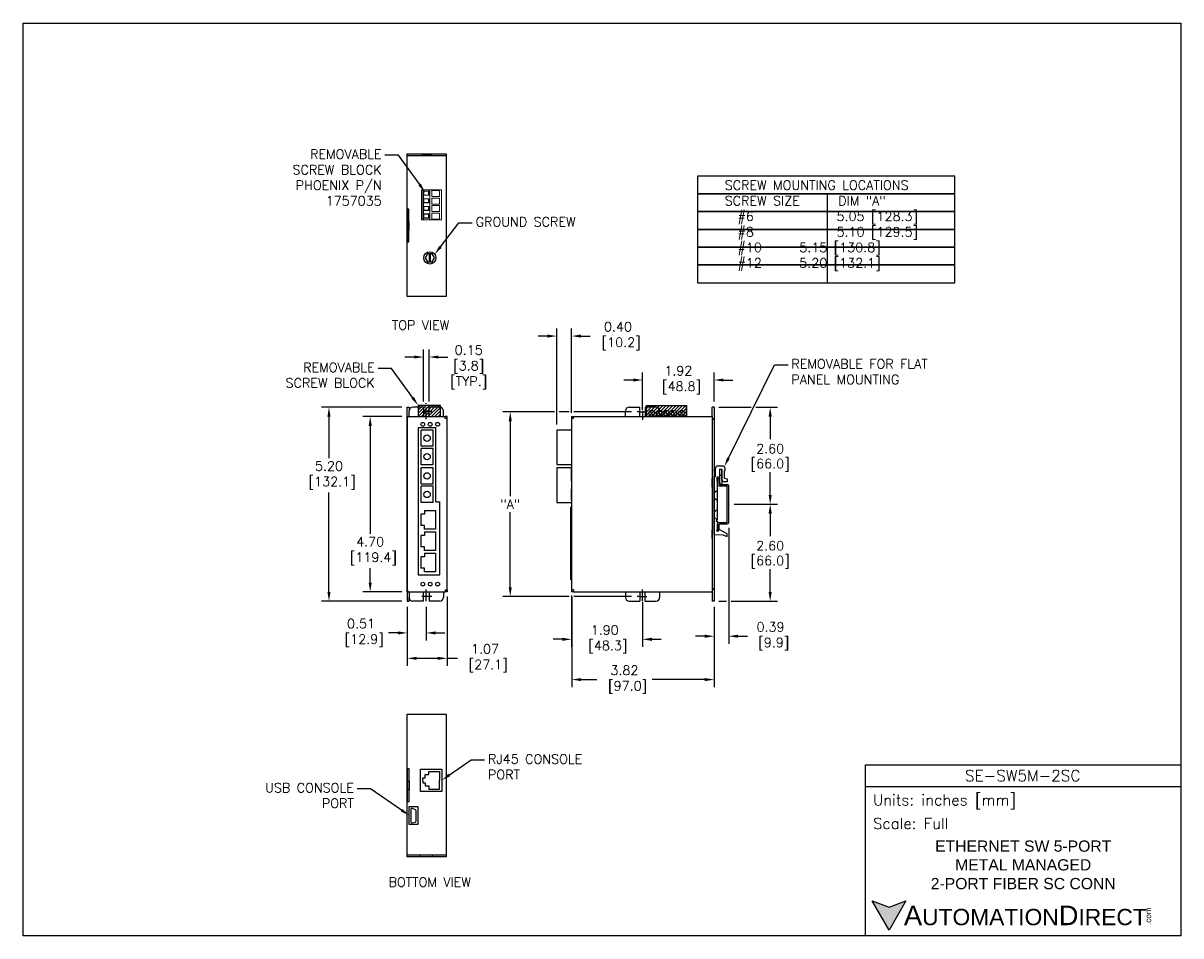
# Model space of a CAD drawing. Extents: x 882.3 to 913.4, y -11 to 13.5.
import ezdxf
from ezdxf import colors
from ezdxf.entities.mleader import LeaderData, LeaderLine
from ezdxf.math import Vec2, Vec3

# ---------------------------------------------------------------- set-up
doc = ezdxf.new("R2010")
doc.units = 0
doc.header["$LTSCALE"] = 0.25
doc.header["$MEASUREMENT"] = 0
doc.linetypes.add('CENTER', pattern=[2, 1.25, -0.25, 0.25, -0.25])
doc.linetypes.add('PHANTOM2', pattern=[1.25, 0.625, -0.125, 0.125, -0.125, 0.125, -0.125])
doc.layers.get('0').update_dxf_attribs({"linetype": 'CONTINUOUS'})
doc.layers.get('DEFPOINTS').update_dxf_attribs({"linetype": 'CONTINUOUS'})
for name, color, linetype in [('CENTER', 40, 'CENTER'), ('dim', 140, 'CONTINUOUS'), ('dim @ 1', 140, 'CONTINUOUS'), ('HIDDEN', 102, 'PHANTOM2'), ('PHANTOM', 130, 'CONTINUOUS'), ('SCREW', 9, 'CONTINUOUS'), ('TEXT', 140, 'CONTINUOUS')]:
    doc.layers.add(name, color=color, linetype=linetype)
doc.styles.add('\\M+2ABAC\\M+2A6A11', font='txt')
doc.styles.add('ROMANS', font='romans.shx')
doc.styles.get("Standard").update_dxf_attribs({"font": 'romans.shx'})
doc.dimstyles.get("Standard").update_dxf_attribs({"dimtxt": 0.25, "dimasz": 0.25, "dimexe": 0.2, "dimexo": 0.15, "dimgap": 0.0625, "dimtad": 0, "dimtih": 1, "dimtoh": 1, "dimzin": 0, "dimdsep": 46, "dimtxsty": 'Standard', "dimcen": -0.1, "dimadec": 0, "dimazin": 0, "dimtfac": 1, "dimtofl": 0, "dimtmove": 0, "dimatfit": 3, "dimfxl": 0, "dimtolj": 1, "dimtzin": 0, "dimarcsym": 0})

# ---------------------------------------------------------------- blocks, each defined once
blk = doc.blocks.new('*X1')
at = {"color": 0}
for p, q in [((12.965, 21.118), (13.18, 21.332)), ((12.965, 21.206), (13.091, 21.332)), ((12.965, 21.295), (13.003, 21.332)), ((12.968, 21.032), (13.268, 21.332)), ((13.057, 21.032), (13.357, 21.332)), ((13.145, 21.032), (13.445, 21.332)), ((13.233, 21.032), (13.533, 21.332)), ((13.322, 21.032), (13.565, 21.276)), ((13.41, 21.032), (13.565, 21.188)), ((13.498, 21.032), (13.565, 21.099))]:
    blk.add_line(p, q, dxfattribs=at)
blk = doc.blocks.new('*X2')
at = {"color": 0}
for p, q in [((19.086, 21.071), (19.348, 21.332)), ((19.086, 21.159), (19.259, 21.332)), ((19.086, 21.247), (19.171, 21.332)), ((19.136, 21.032), (19.436, 21.332)), ((19.224, 21.032), (19.524, 21.332)), ((19.313, 21.032), (19.613, 21.332)), ((19.401, 21.032), (19.701, 21.332)), ((19.49, 21.032), (19.79, 21.332)), ((19.578, 21.032), (19.878, 21.332)), ((19.666, 21.032), (19.966, 21.332)), ((19.755, 21.032), (20.055, 21.332)), ((19.843, 21.032), (20.143, 21.332)), ((19.932, 21.032), (20.158, 21.259)), ((20.02, 21.032), (20.158, 21.17)), ((20.108, 21.032), (20.158, 21.082))]:
    blk.add_line(p, q, dxfattribs=at)
blk = doc.blocks.new('DINRAIL')
at = {"layer": 'PHANTOM'}
for p, q in [((26.116, 9.755), (26.156, 9.755)), ((26.116, 9.595), (26.116, 9.755)), ((26.156, 9.615), (26.156, 9.755)), ((26.156, 9.555), (26.356, 9.555)), ((26.176, 9.595), (26.376, 9.595)), ((26.376, 8.6), (26.376, 9.535)), ((26.416, 8.58), (26.416, 9.555)), ((26.116, 8.38), (26.116, 8.54)), ((26.156, 8.58), (26.356, 8.58)), ((26.156, 8.38), (26.156, 8.52)), ((26.176, 8.54), (26.376, 8.54)), ((26.116, 8.38), (26.156, 8.38))]:
    blk.add_line(p, q, dxfattribs=at)
for centre, radius, start, end in [((26.156, 9.595), 0.04, 180, 270), ((26.176, 9.615), 0.02, 180, 270), ((26.356, 9.535), 0.02, 0, 90), ((26.376, 9.555), 0.04, 0, 90), ((26.156, 8.54), 0.04, 90, 180), ((26.176, 8.52), 0.02, 90, 180), ((26.356, 8.6), 0.02, 270, 0), ((26.376, 8.58), 0.04, 270, 0)]:
    blk.add_arc(centre, radius, start, end, dxfattribs=at)
blk = doc.blocks.new('*D3')
at = {"layer": 'DEFPOINTS', "color": 0}
for p in [(892.637, 3.182, -0.04), (890.537, -2.018), (892.637, -2.018, -0.04)]:
    blk.add_point(p, dxfattribs=at)
at = {"layer": 'dim', "color": 0, "lineweight": -2}
for p, q in [((892.487, 3.182), (890.337, 3.182)), ((890.537, 2.932), (890.537, 1.815)), ((890.537, -1.768), (890.537, 0.892)), ((892.487, -2.018), (890.337, -2.018))]:
    blk.add_line(p, q, dxfattribs=at)
at = {"layer": 'dim', "color": 0}
for points in [[(890.495, 2.932), (890.579, 2.932), (890.537, 3.182)], [(890.495, -1.768), (890.579, -1.768), (890.537, -2.018)]]:
    blk.add_solid(points, dxfattribs=at)
at = {"layer": 'dim', "color": 0, "insert": (890.537, 1.353), "char_height": 0.25, "attachment_point": 5}
blk.add_mtext('\\A1;5.20\\P [132.1]', dxfattribs=at)
blk = doc.blocks.new('*D4')
at = {"layer": 'DEFPOINTS', "color": 0}
for p in [(893.705, -1.743, 0.01), (892.637, -2.018, -0.04), (893.705, -3.55)]:
    blk.add_point(p, dxfattribs=at)
at = {"layer": 'dim', "color": 0, "lineweight": -2}
for p, q in [((892.637, -2.168), (892.637, -3.75)), ((893.705, -1.893), (893.705, -3.75)), ((892.887, -3.55), (893.455, -3.55)), ((893.705, -3.55), (893.979, -3.55))]:
    blk.add_line(p, q, dxfattribs=at)
at = {"layer": 'dim', "color": 0}
for points in [[(892.887, -3.509), (892.887, -3.592), (892.637, -3.55)], [(893.455, -3.509), (893.455, -3.592), (893.705, -3.55)]]:
    blk.add_solid(points, dxfattribs=at)
at = {"layer": 'dim', "color": 0, "insert": (894.72, -3.55), "char_height": 0.25, "attachment_point": 5}
blk.add_mtext('\\A1;1.07\\P [27.1]', dxfattribs=at)
blk = doc.blocks.new('*D5')
at = {"layer": 'DEFPOINTS', "color": 0}
for p in [(893.221, 4.528), (893.071, 3.182, -0.04), (893.221, 3.182, -0.04)]:
    blk.add_point(p, dxfattribs=at)
at = {"layer": 'dim', "color": 0, "lineweight": -2}
for p, q in [((893.071, 3.332), (893.071, 4.728)), ((893.221, 3.332), (893.221, 4.728)), ((892.821, 4.528), (892.571, 4.528)), ((893.471, 4.528), (893.721, 4.528))]:
    blk.add_line(p, q, dxfattribs=at)
at = {"layer": 'dim', "color": 0}
for points in [[(892.821, 4.569), (892.821, 4.486), (893.071, 4.528)], [(893.471, 4.569), (893.471, 4.486), (893.221, 4.528)]]:
    blk.add_solid(points, dxfattribs=at)
at = {"layer": 'dim', "color": 0, "char_height": 0.25, "attachment_point": 5}
for s, insert in [('\\A1;0.15', (894.283, 4.715)), ('\\A1;[3.8]\\P[TYP.]', (894.283, 4.043))]:
    blk.add_mtext(s, dxfattribs=dict(at, insert=insert))
blk = doc.blocks.new('*D6')
at = {"layer": 'DEFPOINTS', "color": 0}
for p in [(897.043, 5.089), (897.043, 2.882, -0.02), (896.643, 2.569)]:
    blk.add_point(p, dxfattribs=at)
at = {"layer": 'dim', "color": 0, "lineweight": -2}
for p, q in [((896.643, 2.719), (896.643, 5.289)), ((897.043, 3.032), (897.043, 5.289)), ((896.393, 5.089), (896.143, 5.089)), ((897.293, 5.089), (897.543, 5.089))]:
    blk.add_line(p, q, dxfattribs=at)
at = {"layer": 'dim', "color": 0}
for points in [[(896.393, 5.131), (896.393, 5.048), (896.643, 5.089)], [(897.293, 5.131), (897.293, 5.048), (897.043, 5.089)]]:
    blk.add_solid(points, dxfattribs=at)
at = {"layer": 'dim', "color": 0, "insert": (898.284, 5.089), "char_height": 0.25, "attachment_point": 5}
blk.add_mtext('\\A1;0.40\\P [10.2]', dxfattribs=at)
blk = doc.blocks.new('*D7')
at = {"layer": 'DEFPOINTS', "color": 0}
for p in [(897.043, -1.718, -0.02), (898.943, -1.893, -0.01), (898.943, -3.041)]:
    blk.add_point(p, dxfattribs=at)
at = {"layer": 'dim', "color": 0, "lineweight": -2}
for p, q in [((897.043, -1.868), (897.043, -3.241)), ((898.943, -2.043), (898.943, -3.241)), ((896.793, -3.041), (896.543, -3.041)), ((899.193, -3.041), (899.443, -3.041))]:
    blk.add_line(p, q, dxfattribs=at)
at = {"layer": 'dim', "color": 0}
for points in [[(896.793, -2.999), (896.793, -3.083), (897.043, -3.041)], [(899.193, -2.999), (899.193, -3.083), (898.943, -3.041)]]:
    blk.add_solid(points, dxfattribs=at)
at = {"layer": 'dim', "color": 0, "insert": (897.929, -3.041), "char_height": 0.25, "attachment_point": 5}
blk.add_mtext('\\A1;1.90\\P [48.3]', dxfattribs=at)
blk = doc.blocks.new('*D8')
at = {"layer": 'DEFPOINTS', "color": 0}
for p in [(900.863, 3.911), (900.863, 3.182, -0.022), (898.943, 2.963)]:
    blk.add_point(p, dxfattribs=at)
at = {"layer": 'dim', "color": 0, "lineweight": -2}
for p, q in [((898.943, 3.113), (898.943, 4.111)), ((900.863, 3.332), (900.863, 4.111)), ((898.693, 3.911), (898.443, 3.911)), ((901.113, 3.911), (901.363, 3.911))]:
    blk.add_line(p, q, dxfattribs=at)
at = {"layer": 'dim', "color": 0}
for points in [[(898.693, 3.953), (898.693, 3.869), (898.943, 3.911)], [(901.113, 3.953), (901.113, 3.869), (900.863, 3.911)]]:
    blk.add_solid(points, dxfattribs=at)
at = {"layer": 'dim', "color": 0, "insert": (899.903, 3.911), "char_height": 0.25, "attachment_point": 5}
blk.add_mtext('\\A1;1.92\\P [48.8]', dxfattribs=at)
blk = doc.blocks.new('*D13')
at = {"layer": 'DEFPOINTS', "color": 0}
for p in [(898.798, 3.057, -0.01), (895.397, -1.893), (898.797, -1.893, -0.01)]:
    blk.add_point(p, dxfattribs=at)
at = {"layer": 'dim', "color": 0, "lineweight": -2}
for p, q in [((896.58, 3.057), (895.197, 3.057)), ((895.397, 2.807), (895.397, 0.793)), ((896.98, 3.057), (896.705, 3.057)), ((898.648, 3.057), (897.105, 3.057)), ((895.397, -1.643), (895.397, 0.371)), ((896.98, -1.893), (895.197, -1.893)), ((898.647, -1.893), (897.105, -1.893))]:
    blk.add_line(p, q, dxfattribs=at)
at = {"layer": 'dim', "color": 0}
for points in [[(895.355, 2.807), (895.439, 2.807), (895.397, 3.057)], [(895.355, -1.643), (895.439, -1.643), (895.397, -1.893)]]:
    blk.add_solid(points, dxfattribs=at)
at = {"layer": 'dim', "color": 0, "insert": (895.397, 0.582), "char_height": 0.25, "attachment_point": 5}
blk.add_mtext('\\A1;"A"', dxfattribs=at)
blk = doc.blocks.new('*D9')
at = {"layer": 'DEFPOINTS', "color": 0}
for p in [(892.637, -2.018, -0.04), (893.146, -2.018, -0.04), (893.146, -2.869)]:
    blk.add_point(p, dxfattribs=at)
at = {"layer": 'dim', "color": 0, "lineweight": -2}
for p, q in [((892.637, -2.168), (892.637, -3.069)), ((893.146, -2.168), (893.146, -3.069)), ((892.387, -2.869), (892.137, -2.869)), ((893.396, -2.869), (893.646, -2.869))]:
    blk.add_line(p, q, dxfattribs=at)
at = {"layer": 'dim', "color": 0}
for points in [[(892.387, -2.828), (892.387, -2.911), (892.637, -2.869)], [(893.396, -2.828), (893.396, -2.911), (893.146, -2.869)]]:
    blk.add_solid(points, dxfattribs=at)
at = {"layer": 'dim', "color": 0, "insert": (891.396, -2.869), "char_height": 0.25, "attachment_point": 5}
blk.add_mtext('\\A1;0.51\\P [12.9]', dxfattribs=at)
blk = doc.blocks.new('*D17')
at = {"layer": 'DEFPOINTS', "color": 0}
for p in [(900.838, 3.182, -0.022), (901.253, 0.582), (902.365, 0.582)]:
    blk.add_point(p, dxfattribs=at)
at = {"layer": 'dim', "color": 0, "lineweight": -2}
for p, q in [((900.988, 3.182), (901.86, 3.182)), ((901.985, 3.182), (902.565, 3.182)), ((902.365, 2.932), (902.365, 2.323)), ((902.365, 0.832), (902.365, 1.442)), ((901.403, 0.582), (902.565, 0.582))]:
    blk.add_line(p, q, dxfattribs=at)
at = {"layer": 'dim', "color": 0}
for points in [[(902.323, 2.932), (902.407, 2.932), (902.365, 3.182)], [(902.323, 0.832), (902.407, 0.832), (902.365, 0.582)]]:
    blk.add_solid(points, dxfattribs=at)
at = {"layer": 'dim', "color": 0, "char_height": 0.25, "attachment_point": 5}
for s, insert in [('\\A1;2.60', (902.365, 2.07)), ('\\A1;[66.0]', (902.365, 1.629))]:
    blk.add_mtext(s, dxfattribs=dict(at, insert=insert))
blk = doc.blocks.new('*D14')
at = {"layer": 'DEFPOINTS', "color": 0}
for p in [(901.253, 0.582), (900.838, -2.018, -0.022), (902.365, -2.018)]:
    blk.add_point(p, dxfattribs=at)
at = {"layer": 'dim', "color": 0, "lineweight": -2}
for p, q in [((901.403, 0.582), (902.565, 0.582)), ((902.365, 0.332), (902.365, -0.277)), ((902.365, -1.768), (902.365, -1.158)), ((900.988, -2.018), (901.191, -2.018)), ((901.316, -2.018), (902.565, -2.018))]:
    blk.add_line(p, q, dxfattribs=at)
at = {"layer": 'dim', "color": 0}
for points in [[(902.323, 0.332), (902.407, 0.332), (902.365, 0.582)], [(902.323, -1.768), (902.407, -1.768), (902.365, -2.018)]]:
    blk.add_solid(points, dxfattribs=at)
at = {"layer": 'dim', "color": 0, "char_height": 0.25, "attachment_point": 5}
for s, insert in [('\\A1;2.60', (902.365, -0.53)), ('\\A1;[66.0]', (902.365, -0.971))]:
    blk.add_mtext(s, dxfattribs=dict(at, insert=insert))
blk = doc.blocks.new('*D10')
at = {"layer": 'DEFPOINTS', "color": 0}
for p in [(901.253, 0.095), (900.863, -2.018, -0.022), (900.863, -2.958)]:
    blk.add_point(p, dxfattribs=at)
at = {"layer": 'dim', "color": 0, "lineweight": -2}
for p, q in [((901.253, -0.055), (901.253, -3.158)), ((900.863, -2.168), (900.863, -3.158)), ((900.613, -2.958), (900.363, -2.958)), ((901.503, -2.958), (901.753, -2.958))]:
    blk.add_line(p, q, dxfattribs=at)
at = {"layer": 'dim', "color": 0}
for points in [[(900.613, -2.916), (900.613, -3), (900.863, -2.958)], [(901.503, -2.916), (901.503, -3), (901.253, -2.958)]]:
    blk.add_solid(points, dxfattribs=at)
at = {"layer": 'dim', "color": 0, "insert": (902.375, -2.958), "char_height": 0.25, "attachment_point": 5}
blk.add_mtext('\\A1;0.39\\P [9.9]', dxfattribs=at)
blk = doc.blocks.new('*D11')
at = {"layer": 'DEFPOINTS', "color": 0}
for p in [(897.044, -1.758, -0.02), (900.863, -2.018), (897.044, -4.12)]:
    blk.add_point(p, dxfattribs=at)
at = {"layer": 'dim', "color": 0, "lineweight": -2}
for p, q in [((897.044, -1.908), (897.044, -4.32)), ((900.863, -2.168), (900.863, -4.32)), ((897.294, -4.12), (897.717, -4.12)), ((900.613, -4.12), (899.199, -4.12))]:
    blk.add_line(p, q, dxfattribs=at)
at = {"layer": 'dim', "color": 0}
for points in [[(897.294, -4.079), (897.294, -4.162), (897.044, -4.12)], [(900.613, -4.079), (900.613, -4.162), (900.863, -4.12)]]:
    blk.add_solid(points, dxfattribs=at)
at = {"layer": 'dim', "color": 0, "insert": (898.458, -4.12), "char_height": 0.25, "attachment_point": 5}
blk.add_mtext('\\A1;3.82\\P [97.0]', dxfattribs=at)
blk = doc.blocks.new('*D12')
at = {"layer": 'DEFPOINTS', "color": 0}
for p in [(892.637, 2.932, -0.04), (891.642, -1.768), (892.637, -1.768, -0.04)]:
    blk.add_point(p, dxfattribs=at)
at = {"layer": 'dim', "color": 0, "lineweight": -2}
for p, q in [((892.487, 2.932), (891.442, 2.932)), ((891.642, 2.682), (891.642, -0.214)), ((891.642, -1.518), (891.642, -1.136)), ((892.487, -1.768), (891.442, -1.768))]:
    blk.add_line(p, q, dxfattribs=at)
at = {"layer": 'dim', "color": 0}
for points in [[(891.6, 2.682), (891.683, 2.682), (891.642, 2.932)], [(891.6, -1.518), (891.683, -1.518), (891.642, -1.768)]]:
    blk.add_solid(points, dxfattribs=at)
at = {"layer": 'dim', "color": 0, "insert": (891.642, -0.675), "char_height": 0.25, "attachment_point": 5}
blk.add_mtext('\\A1;4.70\\P [119.4]', dxfattribs=at)

msp = doc.modelspace()

# ---------------------------------------------------------------- hatches: boundary and pattern name
at = {"layer": 'TEXT'}
msp.add_hatch(color=256, dxfattribs=at).paths.add_polyline_path([(906.003, -10.056), (905.553, -10.22), (905.103, -10.056), (905.553, -10.836)])

# ---------------------------------------------------------------- linework, layer by layer
for p, q in [((892.642, 9.93, -0.04), (893.683, 9.93, -0.04)), ((892.637, 2.932, -0.04), (892.637, 3.182, -0.04)), ((892.637, 3.182, -0.04), (892.687, 3.182, -0.04)), ((892.687, 3.182, -0.04), (892.687, 3.082, -0.04)), ((893.071, 3.182, -0.04), (892.787, 3.182, -0.04)), ((893.071, 3.182, -0.04), (893.071, 2.932, -0.04)), ((893.221, 2.932, -0.04), (893.221, 3.182, -0.04)), ((893.505, 3.182, -0.04), (893.221, 3.182, -0.04)), ((898.584, 3.182, -0.01), (898.868, 3.182, -0.01)), ((898.868, 2.932, -0.01), (898.868, 3.182, -0.01)), ((899.018, 3.182, -0.01), (899.018, 2.932, -0.01)), ((899.302, 3.182, -0.01), (899.018, 3.182, -0.01)), ((900.813, 2.932, -0.02), (900.813, 3.182, -0.022)), ((900.863, 3.182, -0.022), (900.813, 3.182, -0.022)), ((900.863, 3.182, -0.022), (900.863, 2.882, -0.02)), ((892.637, -1.768, -0.02), (892.637, 2.932, -0.04)), ((892.637, 2.932, -0.04), (892.687, 2.932, -0.04)), ((892.637, 2.882, -0.03), (892.637, -1.718, -0.03)), ((892.687, 2.932, -0.04), (892.687, 3.082, -0.04)), ((892.687, 2.932, -0.03), (893.655, 2.932, -0.03)), ((893.071, 2.932, -0.04), (893.221, 2.932, -0.04)), ((893.605, 2.932, -0.04), (893.605, 3.082, -0.04)), ((893.705, 2.932, -0.03), (893.655, 2.932, -0.03)), ((893.655, 2.882, -0.03), (893.655, 2.932, -0.03)), ((893.705, 2.882, -0.03), (893.655, 2.882, -0.03)), ((893.705, 2.882, -0.03), (893.705, 2.932, -0.03)), ((893.705, -1.718, -0.01), (893.705, 2.882, -0.03)), ((897.043, 2.932, -0.02), (897.043, -1.768, -0.02)), ((897.043, 2.932, -0.02), (897.093, 2.932, -0.02)), ((897.093, 2.882, -0.02), (897.043, 2.882, -0.02)), ((897.093, 2.932, -0.02), (898.484, 2.932, -0.02)), ((897.093, 2.932, -0.02), (900.813, 2.932, -0.02)), ((897.093, 2.882, -0.02), (897.093, 2.932, -0.02)), ((898.484, 2.932, -0.01), (898.484, 3.082, -0.01)), ((898.868, 2.932, -0.01), (899.018, 2.932, -0.01)), ((899.402, 2.932, -0.01), (899.402, 3.082, -0.01)), ((899.402, 2.932, -0.02), (900.813, 2.932, -0.02)), ((900.813, 2.932, -0.02), (900.813, -1.768)), ((900.863, 2.882, -0.02), (900.813, 2.832, -0.02)), ((892.93, 2.639, -0.03), (892.93, -1.314, -0.03)), ((892.93, 2.639, -0.03), (893.4, 2.639, -0.029)), ((893.326, 2.569), (893.006, 2.569)), ((893.006, 2.134), (893.006, 2.569)), ((893.326, 2.134), (893.326, 2.569)), ((893.4, 0.641, -0.027), (893.4, 2.639, -0.029)), ((897.043, 2.569), (896.643, 2.569)), ((896.643, 2.569), (896.643, 1.646)), ((893.326, 2.134), (893.006, 2.134)), ((893.326, 2.074), (893.006, 2.074)), ((893.006, 1.639), (893.006, 2.074)), ((893.326, 1.639), (893.326, 2.074)), ((893.326, 1.639), (893.006, 1.639)), ((893.006, 1.121), (893.006, 1.556)), ((893.326, 1.556), (893.006, 1.556)), ((893.326, 1.121), (893.326, 1.556)), ((896.643, 1.646), (897.043, 1.646)), ((897.043, 1.555), (896.643, 1.555)), ((896.643, 1.555), (896.643, 0.631)), ((900.961, 1.61, -0.007), (901.093, 1.61, -0.007)), ((897.043, 1.198), (897.043, 1.546)), ((900.813, 1.49, -0.014), (900.813, 1.27, -0.014)), ((900.813, 1.035, -0.007), (900.813, 1.27, -0.014)), ((900.862, -0.228, -0.007), (900.862, 1.327, -0.007)), ((900.862, 1.327, -0.007), (900.901, 1.327, -0.007)), ((900.863, 1.47, -0.007), (900.863, 1.49, -0.007)), ((900.863, 1.27, -0.007), (900.863, -0.11, -0.007)), ((900.901, 1.327, -0.007), (900.901, 1.55, -0.007)), ((901.01, 1.307, -0.007), (900.933, 1.307, -0.007)), ((900.933, 1.307, -0.007), (900.933, 1.201, -0.007)), ((901.01, 1.523, -0.007), (901.07, 1.523, -0.007)), ((901.01, 1.523, -0.007), (901.01, 1.307, -0.007)), ((901.01, 1.523, -0.007), (901.01, 1.116, -0.007)), ((901.07, 1.354, -0.007), (901.01, 1.354, -0.007)), ((901.07, 1.245, -0.007), (901.07, 1.523, -0.007)), ((901.07, 1.523, -0.007), (901.07, 1.116, -0.007)), ((901.129, 1.472, -0.007), (901.129, 1.279, -0.007)), ((901.129, 1.472, -0.007), (901.153, 1.472, -0.007)), ((901.129, 1.279, -0.007), (901.208, 1.264, -0.007)), ((901.153, 1.55, -0.007), (901.153, 1.472, -0.007)), ((901.208, 1.264, -0.007), (901.208, 1.185, -0.007)), ((893.326, 1.121), (893.006, 1.121)), ((893.006, 0.626), (893.006, 1.061)), ((893.326, 1.061), (893.006, 1.061)), ((893.326, 0.626), (893.326, 1.061)), ((897.043, 0.698), (897.043, 0.998)), ((900.933, 1.201, -0.007), (900.953, 1.201, -0.007)), ((900.953, 0.166, -0.007), (900.953, 1.201, -0.007)), ((901.07, 1.116, -0.007), (901.01, 1.116, -0.007)), ((901.208, 1.185, -0.007), (901.13, 1.185, -0.007)), ((893.326, 0.626), (893.006, 0.626)), ((893.4, 0.641, -0.029), (893.505, 0.641, -0.028)), ((893.505, -1.314, -0.012), (893.505, 0.641, -0.02)), ((896.643, 0.631), (897.043, 0.631)), ((892.997, 0.311), (892.997, 0.011)), ((893.097, 0.311), (892.997, 0.311)), ((893.097, 0.411), (893.397, 0.411)), ((893.097, 0.411), (893.097, 0.311)), ((893.397, 0.411), (893.397, -0.089)), ((897.023, -1.443), (897.023, 0.5)), ((897.043, 0.5), (897.023, 0.5)), ((897.043, 0.5), (897.023, 0.5)), ((897.023, -0.145), (897.023, 0.5)), ((893.097, 0.011), (892.997, 0.011)), ((893.097, -0.089), (893.097, 0.011)), ((900.813, 0.125, -0.007), (900.813, -0.11, -0.014)), ((900.953, 0.166, -0.007), (900.921, 0.136, -0.007)), ((900.921, 0.136, -0.007), (900.953, 0.106, -0.007)), ((900.953, 0.106, -0.007), (900.953, -0.091, -0.007)), ((892.997, -0.259), (892.997, -0.559)), ((893.097, -0.259), (892.997, -0.259)), ((893.397, -0.089), (893.097, -0.089)), ((893.097, -0.159), (893.397, -0.159)), ((893.097, -0.159), (893.097, -0.259)), ((893.397, -0.159), (893.397, -0.659)), ((897.023, -0.79), (897.023, -0.145)), ((900.813, -0.33, -0.014), (900.813, -0.11, -0.014)), ((900.862, -0.228, -0.007), (901.098, -0.24, -0.007)), ((900.953, -0.091, -0.007), (900.926, -0.119, -0.007)), ((900.926, -0.119, -0.007), (900.953, -0.146, -0.007)), ((900.998, -0.101, -0.007), (900.953, -0.146, -0.007)), ((901.208, -0.213, -0.007), (900.998, -0.101, -0.007)), ((901.098, -0.24, -0.007), (901.208, -0.28, -0.007)), ((901.208, -0.28, -0.007), (901.208, -0.213, -0.007)), ((893.097, -0.559), (892.997, -0.559)), ((893.097, -0.659), (893.097, -0.559)), ((900.863, -0.31, -0.007), (900.863, -1.385, -0.007)), ((892.997, -0.829), (892.997, -1.129)), ((893.097, -0.829), (892.997, -0.829)), ((893.397, -0.659), (893.097, -0.659)), ((893.097, -0.729), (893.397, -0.729)), ((893.097, -0.729), (893.097, -0.829)), ((893.397, -0.729), (893.397, -1.229)), ((897.023, -1.435), (897.023, -0.79)), ((893.097, -1.129), (892.997, -1.129)), ((893.097, -1.229), (893.097, -1.129)), ((893.397, -1.229), (893.097, -1.229)), ((892.93, -1.314, -0.03), (893.505, -1.314, -0.028)), ((897.043, -1.443), (897.023, -1.443)), ((892.637, -1.768, -0.02), (892.687, -1.768, -0.02)), ((892.637, -1.768, -0.04), (892.637, -2.018, -0.04)), ((892.687, -1.768, -0.04), (892.687, -1.918, -0.04)), ((892.687, -1.768, -0.03), (893.655, -1.768, -0.03)), ((893.071, -1.768, -0.04), (893.221, -1.768, -0.04)), ((893.071, -2.018, -0.04), (893.071, -1.768, -0.04)), ((893.221, -1.768, -0.04), (893.221, -2.018, -0.04)), ((893.605, -1.768, -0.04), (893.605, -1.918, -0.04)), ((893.655, -1.718, -0.03), (893.655, -1.768, -0.03)), ((893.655, -1.718, -0.01), (893.705, -1.718, -0.01)), ((893.705, -1.768, 0.01), (893.655, -1.768, -0.01)), ((893.705, -1.718, 0.01), (893.705, -1.768, 0.01)), ((897.093, -1.718), (897.043, -1.718, -0.02)), ((897.093, -1.768), (897.043, -1.768)), ((897.093, -1.718), (897.093, -1.768)), ((897.093, -1.768), (898.484, -1.768, 0)), ((897.093, -1.768), (900.813, -1.768)), ((898.484, -1.768, -0.01), (898.484, -1.918, -0.01)), ((898.868, -1.768, -0.01), (898.868, -2.018, -0.01)), ((898.868, -1.768, 0.01), (899.018, -1.768, 0.01)), ((899.018, -2.018, -0.01), (899.018, -1.768, -0.01)), ((899.402, -1.768, -0.01), (899.402, -1.918, -0.01)), ((899.402, -1.768, 0), (900.813, -1.768, 0)), ((900.863, -1.718), (900.813, -1.668)), ((900.813, -1.768, -0.02), (900.813, -2.018, -0.022)), ((900.863, -1.718), (900.863, -2.018, -0.022)), ((892.637, -2.018, -0.04), (892.687, -2.018, -0.04)), ((892.687, -2.018, -0.04), (892.687, -1.918, -0.04)), ((893.071, -2.018, -0.04), (892.787, -2.018, -0.04)), ((893.505, -2.018, -0.04), (893.221, -2.018, -0.04)), ((898.584, -2.018, -0.01), (898.868, -2.018, -0.01)), ((899.018, -2.018, -0.01), (899.302, -2.018, -0.01)), ((900.863, -2.018, -0.022), (900.813, -2.018, -0.022)), ((893.057, -6.819, -0.04), (893.057, -6.753, -0.04)), ((893.057, -6.753, -0.04), (893.112, -6.753, -0.04)), ((893.057, -6.822, -0.04), (893.057, -6.888, -0.04)), ((893.112, -6.753, -0.04), (893.112, -6.668, -0.04)), ((893.112, -6.668, -0.04), (893.21, -6.668, -0.04)), ((893.21, -6.668, -0.04), (893.21, -6.584, -0.04)), ((893.21, -6.584, -0.04), (893.5, -6.584, -0.04)), ((893.5, -6.584, -0.04), (893.5, -6.822, -0.04)), ((893.5, -7.057, -0.04), (893.5, -6.819, -0.04)), ((893.057, -6.888, -0.04), (893.112, -6.888, -0.04)), ((893.112, -6.888, -0.04), (893.112, -6.973, -0.04)), ((893.112, -6.973, -0.04), (893.21, -6.973, -0.04)), ((893.21, -6.973, -0.04), (893.21, -7.057, -0.04)), ((893.21, -7.057, -0.04), (893.5, -7.057, -0.04)), ((892.731, -7.606, -0.04), (892.731, -7.931, -0.04)), ((892.856, -7.611, -0.04), (892.773, -7.579, -0.04)), ((892.873, -7.909, -0.04), (892.874, -7.638, -0.04)), ((892.768, -7.96, -0.04), (892.851, -7.939, -0.04)), ((892.639, -8.82, -0.04), (893.683, -8.82, -0.04))]:
    msp.add_line(p, q)
at = {"color": 7, "linetype": 'Continuous', "lineweight": 15}
for p, q in [((893.017, 8.207, -0.04), (893.017, 9.01, -0.04)), ((893.053, 9.01, -0.04), (893.017, 9.01, -0.04)), ((893.053, 8.207, -0.04), (893.053, 9.01, -0.04)), ((893.071, 9.01, -0.04), (893.053, 9.01, -0.04)), ((893.071, 8.207, -0.04), (893.071, 9.01, -0.04)), ((893.242, 9.01, -0.04), (893.071, 9.01, -0.04)), ((893.242, 8.207, -0.04), (893.242, 9.01, -0.04)), ((893.557, 9.01, -0.04), (893.242, 9.01, -0.04)), ((893.557, 8.207, -0.04), (893.557, 9.01, -0.04)), ((893.228, 8.975, -0.04), (893.084, 8.975, -0.04)), ((893.084, 8.975, -0.04), (893.084, 8.866, -0.04)), ((893.202, 8.971, -0.04), (893.084, 8.971, -0.04)), ((893.084, 8.869, -0.04), (893.202, 8.869, -0.04)), ((893.084, 8.866, -0.04), (893.228, 8.866, -0.04)), ((893.228, 8.771, -0.04), (893.084, 8.771, -0.04)), ((893.084, 8.771, -0.04), (893.084, 8.662, -0.04)), ((893.202, 8.767, -0.04), (893.084, 8.767, -0.04)), ((893.202, 8.971, -0.04), (893.228, 8.975, -0.04)), ((893.202, 8.869, -0.04), (893.202, 8.971, -0.04)), ((893.202, 8.869, -0.04), (893.228, 8.866, -0.04)), ((893.202, 8.767, -0.04), (893.228, 8.771, -0.04)), ((893.202, 8.666, -0.04), (893.202, 8.767, -0.04)), ((893.228, 8.866, -0.04), (893.228, 8.975, -0.04)), ((893.228, 8.662, -0.04), (893.228, 8.771, -0.04)), ((893.503, 8.99, -0.04), (893.296, 8.99, -0.04)), ((893.296, 8.99, -0.04), (893.296, 8.829, -0.04)), ((893.296, 8.829, -0.04), (893.503, 8.829, -0.04)), ((893.503, 8.789, -0.04), (893.296, 8.789, -0.04)), ((893.296, 8.789, -0.04), (893.296, 8.629, -0.04)), ((893.503, 8.829, -0.04), (893.503, 8.99, -0.04)), ((893.503, 8.629, -0.04), (893.503, 8.789, -0.04)), ((893.084, 8.666, -0.04), (893.202, 8.666, -0.04)), ((893.084, 8.662, -0.04), (893.228, 8.662, -0.04)), ((893.228, 8.567, -0.04), (893.084, 8.567, -0.04)), ((893.084, 8.567, -0.04), (893.084, 8.458, -0.04)), ((893.202, 8.563, -0.04), (893.084, 8.563, -0.04)), ((893.084, 8.462, -0.04), (893.202, 8.462, -0.04)), ((893.084, 8.458, -0.04), (893.228, 8.458, -0.04)), ((893.202, 8.666, -0.04), (893.228, 8.662, -0.04)), ((893.202, 8.563, -0.04), (893.228, 8.567, -0.04)), ((893.202, 8.462, -0.04), (893.202, 8.563, -0.04)), ((893.202, 8.462, -0.04), (893.228, 8.458, -0.04)), ((893.228, 8.458, -0.04), (893.228, 8.567, -0.04)), ((893.296, 8.629, -0.04), (893.503, 8.629, -0.04)), ((893.296, 8.588, -0.04), (893.296, 8.428, -0.04)), ((893.503, 8.588, -0.04), (893.296, 8.588, -0.04)), ((893.296, 8.428, -0.04), (893.503, 8.428, -0.04)), ((893.296, 8.388, -0.04), (893.296, 8.227, -0.04)), ((893.503, 8.388, -0.04), (893.296, 8.388, -0.04)), ((893.503, 8.428, -0.04), (893.503, 8.588, -0.04)), ((893.503, 8.227, -0.04), (893.503, 8.388, -0.04)), ((893.053, 8.207, -0.04), (893.017, 8.207, -0.04)), ((893.071, 8.207, -0.04), (893.053, 8.207, -0.04)), ((893.242, 8.207, -0.04), (893.071, 8.207, -0.04)), ((893.228, 8.363, -0.04), (893.084, 8.363, -0.04)), ((893.084, 8.363, -0.04), (893.084, 8.254, -0.04)), ((893.202, 8.359, -0.04), (893.084, 8.359, -0.04)), ((893.084, 8.258, -0.04), (893.202, 8.258, -0.04)), ((893.084, 8.254, -0.04), (893.228, 8.254, -0.04)), ((893.202, 8.359, -0.04), (893.228, 8.363, -0.04)), ((893.202, 8.258, -0.04), (893.202, 8.359, -0.04)), ((893.202, 8.258, -0.04), (893.228, 8.254, -0.04)), ((893.228, 8.254, -0.04), (893.228, 8.363, -0.04)), ((893.557, 8.207, -0.04), (893.242, 8.207, -0.04)), ((893.296, 8.227, -0.04), (893.503, 8.227, -0.04))]:
    msp.add_line(p, q, dxfattribs=at)
at = {"linetype": 'Continuous'}
for p, q in [((900.813, 2.932, -0.02), (900.813, 2.832, -0.02)), ((900.863, 2.932, -0.02), (900.863, -1.768, 0)), ((900.813, -1.668, -0.001), (900.813, -1.768, 0))]:
    msp.add_line(p, q, dxfattribs=at)
at = {"elevation": -0.04}
for points in [[(892.637, 9.975), (893.683, 9.975), (893.683, 6.15), (892.637, 6.15)], [(892.637, 7.612), (892.68, 7.612), (892.68, 8.489), (892.637, 8.489)], [(893.179, 7.294), (893.116, 7.186), (893.179, 7.078), (893.304, 7.078), (893.366, 7.186), (893.304, 7.294)], [(892.637, -5.046), (893.683, -5.046), (893.683, -8.871), (892.637, -8.871)], [(892.637, -7.388), (892.69, -7.388), (892.69, -6.513), (892.637, -6.513)], [(892.988, -6.521), (893.558, -6.521), (893.558, -7.119), (892.988, -7.119)], [(892.69, -7.523), (892.921, -7.523), (892.921, -8.004), (892.69, -8.004)]]:
    msp.add_lwpolyline(points, close=True, dxfattribs=at)
at = {"elevation": -0.007}
for points in [[(900.813, 1.215), (900.813, 1.065)], [(900.813, 0.095), (900.813, -0.055)]]:
    msp.add_lwpolyline(points, dxfattribs=at)
for centre, radius in [((893.241, 7.186, -0.04), 0.165), ((893.05, 2.724, -0.03), 0.05), ((893.25, 2.724, -0.03), 0.05), ((893.45, 2.724, -0.03), 0.05), ((893.166, 2.351), 0.0863), ((893.166, 1.856), 0.0863), ((893.166, 1.339), 0.0863), ((893.166, 0.844), 0.0863), ((893.05, -1.56, -0.03), 0.05), ((893.25, -1.56, -0.03), 0.05), ((893.45, -1.56, -0.03), 0.05)]:
    msp.add_circle(centre, radius)
for centre, radius, start, end in [((892.787, 3.082, -0.04), 0.1, 90, 180), ((893.505, 3.082, -0.04), 0.1, 0, 90), ((898.584, 3.082, -0.01), 0.1, 90, 180), ((899.302, 3.082, -0.01), 0.1, 0, 90), ((892.687, 2.882, -0.03), 0.05, 90, 180), ((900.961, 1.55, -0.007), 0.06, 90, 180), ((901.093, 1.55, -0.007), 0.06, 0, 90), ((901.13, 1.245, -0.007), 0.06, 180, 270), ((892.687, -1.718, -0.03), 0.05, 180, 270), ((892.787, -1.918, -0.04), 0.1, 180, 270), ((893.505, -1.918, -0.04), 0.1, 270, 0), ((898.584, -1.918, -0.01), 0.1, 180, 270), ((899.302, -1.918, -0.01), 0.1, 270, 0), ((892.761, -7.606, -0.04), 0.03, 66.5825, 180), ((892.844, -7.638, -0.04), 0.03, 1.7366, 66.5825), ((892.761, -7.931, -0.04), 0.03, 180, 284.9238), ((892.843, -7.91, -0.04), 0.03, 284.9238, 1.7366)]:
    msp.add_arc(centre, radius, start, end)
at = {"layer": 'CENTER'}
for p, q in [((893.146, 2.863, -0.03), (893.146, 3.287, -0.04)), ((893.297, 3.062), (893.032, 3.062)), ((898.868, 3.057, -0.01), (898.798, 3.057, -0.01)), ((898.868, 3.057, -0.01), (899.07, 3.057, -0.01)), ((898.943, 3.082), (898.943, 2.844)), ((893.146, -2.018, -0.04), (893.146, -1.693, -0.04)), ((898.943, -2.018, -0.01), (898.943, -1.68, -0.01)), ((893.291, -1.893), (893.024, -1.893)), ((898.868, -1.893, -0.01), (898.797, -1.893, -0.01)), ((898.868, -1.893, -0.01), (899.056, -1.893, -0.01))]:
    msp.add_line(p, q, dxfattribs=at)
at = {"layer": 'DEFPOINTS'}
msp.add_lwpolyline([(882.338, 13.479), (913.375, 13.479), (913.375, -10.991), (882.338, -10.991)], close=True, dxfattribs=at)
at = {"layer": 'DEFPOINTS', "elevation": -0.04}
for points in [[(893.043, 9.975), (893.287, 9.975), (893.287, 9.93), (893.043, 9.93)], [(892.636, 8.155), (892.68, 8.155), (892.68, 7.925), (892.636, 7.925)], [(893.231, 7.294), (893.254, 7.294), (893.254, 7.079), (893.231, 7.079)], [(892.637, -6.84), (892.69, -6.84), (892.69, -7.078), (892.637, -7.078)], [(892.99, -8.821), (893.303, -8.821), (893.303, -8.871), (892.99, -8.871)]]:
    msp.add_lwpolyline(points, close=True, dxfattribs=at)
at = {"layer": 'HIDDEN'}
for p, q in [((900.953, 0.952, -0.007), (900.862, 0.883, -0.007)), ((900.953, 0.676, -0.007), (900.862, 0.745, -0.007)), ((900.953, 0.437, -0.007), (900.862, 0.368, -0.007)), ((900.948, 0.161, -0.007), (900.862, 0.23, -0.007))]:
    msp.add_line(p, q, dxfattribs=at)
at = {"layer": 'SCREW'}
for p, q in [((899.051, 3.232, -0.02), (900.123, 3.232, 0.01)), ((899.051, 2.932, -0.02), (899.051, 3.232, -0.02)), ((900.123, 2.932, -0.02), (900.123, 3.232, -0.02)), ((899.231, 2.958, 0.01), (899.148, 3.083, 0.01)), ((899.431, 2.958, 0.02), (899.348, 3.083, 0.02)), ((899.631, 2.958, 0.02), (899.548, 3.083, 0.02)), ((899.831, 2.958, 0.01), (899.748, 3.083, 0.01)), ((900.031, 2.958, 0.02), (899.948, 3.083, 0.02))]:
    msp.add_line(p, q, dxfattribs=at)
for points, elevation in [([(892.93, 2.932), (893.53, 2.932), (893.53, 3.232), (892.93, 3.232)], -0.04), ([(899.051, 3.232), (900.123, 3.232), (900.123, 2.932), (899.051, 2.932)], -0.02)]:
    msp.add_lwpolyline(points, close=True, dxfattribs=dict(at, elevation=elevation))
for centre in [(899.189, 3.021, 0.01), (899.389, 3.021, 0.01), (899.589, 3.021, 0.01), (899.789, 3.021, 0.01), (899.989, 3.021, 0.01)]:
    msp.add_circle(centre, 0.075, dxfattribs=at)
at = {"layer": 'TEXT'}
for p, q in [((902.049, 9.378), (901.596, 9.378)), ((902.049, 8.902), (901.596, 8.902)), ((903.895, 8.899), (903.895, 6.519)), ((904.923, -6.991), (913.375, -6.991))]:
    msp.add_line(p, q, dxfattribs=at)
for points in [[(900.42, 8.902), (907.313, 8.902), (907.313, 9.378), (900.42, 9.378)], [(900.42, 8.425), (907.313, 8.425), (907.313, 8.902), (900.42, 8.902)], [(900.42, 7.949), (907.313, 7.949), (907.313, 8.425), (900.42, 8.425)], [(900.42, 7.472), (907.313, 7.472), (907.313, 7.949), (900.42, 7.949)], [(900.42, 6.996), (907.313, 6.996), (907.313, 7.472), (900.42, 7.472)], [(900.42, 6.519), (907.313, 6.519), (907.313, 6.996), (900.42, 6.996)], [(904.923, -10.991), (904.923, -6.408), (913.375, -6.408), (913.375, -10.991)], [(906.003, -10.056), (905.553, -10.836), (905.103, -10.056), (905.553, -10.22)]]:
    msp.add_lwpolyline(points, close=True, dxfattribs=at)

# ---------------------------------------------------------------- block references
msp.add_blockref('DINRAIL', (874.838, -8.485))
at = {"layer": 'SCREW', "linetype": 'Continuous'}
for name in ['*X1', '*X2']:
    msp.add_blockref(name, (879.964, -18.1), dxfattribs=at)

# ---------------------------------------------------------------- texts
at = {"layer": 'TEXT', "char_height": 0.25, "attachment_point": 1}
for s, insert in [('SCREW MOUNTING LOCATIONS\\PSCREW SIZE      DIM "A"\\P  #6^I^I^I5.05 [128.3]\\P  #8^I^I^I5.10 [129.5]\\P  #10^I^I5.15 [130.8]\\P  #12^I^I5.20 [132.1]', (901.146, 9.259)), ('TOP VIEW', (892.222, 5.51, -0.04)), ('BOTTOM VIEW', (892.135, -9.423, -0.04))]:
    msp.add_mtext(s, dxfattribs=dict(at, insert=insert))
at = {"layer": 'TEXT', "linetype": 'Continuous', "insert": (909.136, -6.695), "char_height": 0.30131, "width": 5.67176, "attachment_point": 5, "style": 'ROMANS'}
msp.add_mtext('SE-SW5M-2SC', dxfattribs=at)
at = {"layer": 'TEXT', "attachment_point": 4}
for s, insert, char_height, width, style in [(' Units: inches [mm]', (904.923, -7.396), 0.29131, 8.45238, 'ROMANS'), (' Scale: Full', (904.923, -7.978), 0.29131, 8.45238, 'ROMANS'), ('{\\fArial|b0|i0|c0|p34;     \\H1.2x;A\\H0.8333x;UTOMATION\\H1.2x;D\\H0.8333x;IRECT}', (905.103, -10.446), 0.43697, 7.40214, '\\M+2ABAC\\M+2A6A11')]:
    msp.add_mtext(s, dxfattribs=dict(at, insert=insert, char_height=char_height, width=width, style=style))
at = {"layer": 'TEXT', "linetype": 'Continuous', "insert": (909.149, -9.089), "char_height": 0.30131, "width": 6.438, "attachment_point": 5}
msp.add_mtext('{\\fArial|b0|i0|c0|p34;ETHERNET SW 5-PORT\\PMETAL MANAGED\\P2-PORT FIBER SC CONN}', dxfattribs=at)
at = {"layer": 'TEXT', "insert": (912.422, -10.702), "char_height": 0.15731, "width": 0.46616, "attachment_point": 1, "rotation": 90, "style": '\\M+2ABAC\\M+2A6A11'}
msp.add_mtext('{\\fArial|b0|i0|c0|p34;.com}', dxfattribs=at)

# ---------------------------------------------------------------- dimensions: what is measured, and where the dimension line sits
at = {"layer": 'dim @ 1'}
for base, p1, p2, picture, middle in [((897.043, 5.089), (896.643, 2.569), (897.043, 2.882, -0.02), '*D6', (898.284, 5.089)), ((900.863, 3.911), (898.943, 2.963), (900.863, 3.182, -0.022), '*D8', (899.903, 3.911)), ((900.863, -2.958), (901.253, 0.095), (900.863, -2.018, -0.022), '*D10', (902.375, -2.958)), ((893.705, -3.55), (892.637, -2.018, -0.04), (893.705, -1.743, 0.01), '*D4', (894.72, -3.55)), ((898.943, -3.041), (897.043, -1.718, -0.02), (898.943, -1.893, -0.01), '*D7', (897.929, -3.041)), ((897.044, -4.12), (900.863, -2.018), (897.044, -1.758, -0.02), '*D11', (898.458, -4.12)), ((893.146, -2.869), (892.637, -2.018, -0.04), (893.146, -2.018, -0.04), '*D9', (891.396, -2.869))]:
    dim = msp.add_linear_dim(base=base, p1=p1, p2=p2, dimstyle='Standard', override={"dimscale": 1, "dimpost": '\\X', "dimtix": 0, "dimtofl": 0, "dimtmove": 0, "dimatfit": 3}, dxfattribs=at)
    dim.commit()
    dim.dimension.update_dxf_attribs({"geometry": picture, "text_midpoint": middle, "dimtype": 128})
dim = msp.add_linear_dim(base=(893.221, 4.528), p1=(893.071, 3.182, -0.04), p2=(893.221, 3.182, -0.04), text='<>\\P[TYP.]', dimstyle='Standard', override={"dimscale": 1, "dimpost": '\\X', "dimtix": 0, "dimtofl": 0, "dimtmove": 0, "dimatfit": 3}, dxfattribs=at)
dim.commit()
dim.dimension.update_dxf_attribs({"geometry": '*D5', "text_midpoint": (894.283, 4.528)})
for base, p1, p2, picture, middle in [((890.537, -2.018), (892.637, 3.182, -0.04), (892.637, -2.018, -0.04), '*D3', (890.537, 1.353)), ((891.642, -1.768), (892.637, 2.932, -0.04), (892.637, -1.768, -0.04), '*D12', (891.642, -0.675))]:
    dim = msp.add_linear_dim(base=base, p1=p1, p2=p2, angle=90, dimstyle='Standard', override={"dimscale": 1, "dimpost": '\\X', "dimtix": 0, "dimtofl": 0, "dimtmove": 0, "dimatfit": 3}, dxfattribs=at)
    dim.commit()
    dim.dimension.update_dxf_attribs({"geometry": picture, "text_midpoint": middle, "dimtype": 128})
for base, p1, p2, picture, middle in [((902.365, 0.582), (900.838, 3.182, -0.022), (901.253, 0.582), '*D17', (902.365, 1.882)), ((902.365, -2.018), (901.253, 0.582), (900.838, -2.018, -0.022), '*D14', (902.365, -0.718))]:
    dim = msp.add_linear_dim(base=base, p1=p1, p2=p2, angle=90, dimstyle='Standard', override={"dimscale": 1, "dimpost": '\\X', "dimtix": 0, "dimtofl": 0, "dimtmove": 0, "dimatfit": 3}, dxfattribs=at)
    dim.commit()
    dim.dimension.update_dxf_attribs({"geometry": picture, "text_midpoint": middle})
dim = msp.add_linear_dim(base=(895.397, -1.893), p1=(898.798, 3.057, -0.01), p2=(898.797, -1.893, -0.01), angle=90, text='"A"', dimstyle='Standard', override={"dimscale": 1, "dimpost": '\\X', "dimtix": 0, "dimtofl": 0, "dimtmove": 0, "dimatfit": 3}, dxfattribs=at)
dim.commit()
dim.dimension.update_dxf_attribs({"geometry": '*D13', "text_midpoint": (895.397, 0.582)})

# ---------------------------------------------------------------- leaders
at = {"layer": 'TEXT'}
ml = msp.add_multileader_mtext('Standard', dxfattribs=at)
ml.set_content('REMOVABLE\\PSCREW BLOCK\\PPHOENIX P/N\\P1757035', color=256)
ml.set_leader_properties()
ml.build(insert=Vec2(0, 0))
ml.multileader.update_dxf_attribs({"dogleg_length": 0.36, "arrow_head_size": 0.25})
ctx = ml.context
ctx.base_point, ctx.char_height, ctx.arrow_head_size, ctx.landing_gap_size, ctx.plane_origin = Vec3(889.216, 9.941, -0.08), 0.25, 0.25, 0.09, Vec3(893.115, 8.948, -0.08)
ctx.text_align_type = 2
notes = []
notes.append((ctx, [(1, (1, 1, 0), (892.398, 9.941, -0.08), (-1, 0), 0.36, [(0, [(893.115, 8.948, -0.08)], 0, [])])]))
ctx.mtext.insert, ctx.mtext.alignment, ctx.mtext.flow_direction = Vec3(891.948, 10.091, -0.08), 3, 5
ml = msp.add_multileader_mtext('Standard', dxfattribs=at)
ml.set_content('GROUND SCREW', color=256)
ml.set_leader_properties()
ml.build(insert=Vec2(0, 0))
ml.multileader.update_dxf_attribs({"dogleg_length": 0.36, "arrow_head_size": 0.25})
ctx = ml.context
ctx.base_point, ctx.char_height, ctx.arrow_head_size, ctx.landing_gap_size, ctx.plane_origin = Vec3(894.38, 8.128, -0.08), 0.25, 0.25, 0.09, Vec3(893.332, 7.326, -0.08)
notes.append((ctx, [(0, (1, 1, 0), (894.02, 8.128, -0.08), (1, 0), 0.36, [(0, [(893.371, 7.282, -0.08)], 0, [])])]))
ctx.mtext.insert, ctx.mtext.flow_direction = Vec3(894.47, 8.278, -0.08), 5
ml = msp.add_multileader_mtext('Standard', dxfattribs=at)
ml.set_content('REMOVABLE\\PSCREW BLOCK', color=256)
ml.set_leader_properties()
ml.build(insert=Vec2(0, 0))
ml.multileader.update_dxf_attribs({"dogleg_length": 0.36, "arrow_head_size": 0.25})
ctx = ml.context
ctx.base_point, ctx.char_height, ctx.arrow_head_size, ctx.landing_gap_size, ctx.plane_origin = Vec3(889.03, 4.224, -0.04), 0.25, 0.25, 0.09, Vec3(892.93, 3.232, -0.04)
ctx.text_align_type = 2
notes.append((ctx, [(1, (1, 1, 0), (892.213, 4.224, -0.04), (-1, 0), 0.36, [(0, [(892.93, 3.232, -0.04)], 0, [])])]))
ctx.mtext.insert, ctx.mtext.alignment, ctx.mtext.flow_direction = Vec3(891.763, 4.374, -0.04), 3, 5
ml = msp.add_multileader_mtext('Standard', dxfattribs=at)
ml.set_content('REMOVABLE FOR FLAT \\PPANEL MOUNTING', color=256)
ml.set_leader_properties()
ml.build(insert=Vec2(0, 0))
ml.multileader.update_dxf_attribs({"text_right_attachment_type": 6, "dogleg_length": 0.36, "arrow_head_size": 0.25})
ctx = ml.context
ctx.base_point, ctx.char_height, ctx.arrow_head_size, ctx.landing_gap_size, ctx.plane_origin = Vec3(902.844, 4.316), 0.25, 0.25, 0.09, Vec3(901.102, 1.403)
ctx.right_attachment = 6
notes.append((ctx, [(0, (1, 1, 0), (902.484, 4.316), (1, 0), 0.36, [(0, [(901.136, 1.592)], 0, [])])]))
ctx.mtext.insert, ctx.mtext.flow_direction = Vec3(902.934, 4.466), 5
ml = msp.add_multileader_mtext('Standard', dxfattribs=at)
ml.set_content('RJ45 CONSOLE \\PPORT', color=256)
ml.set_leader_properties()
ml.build(insert=Vec2(0, 0))
ml.multileader.update_dxf_attribs({"text_right_attachment_type": 6, "dogleg_length": 0.36, "arrow_head_size": 0.25})
ctx = ml.context
ctx.base_point, ctx.char_height, ctx.arrow_head_size, ctx.landing_gap_size, ctx.plane_origin = Vec3(894.709, -6.275, -0.04), 0.25, 0.25, 0.09, Vec3(893.525, -7.01, -0.04)
ctx.right_attachment = 6
notes.append((ctx, [(0, (1, 1, 0), (894.349, -6.275, -0.04), (1, 0), 0.36, [(0, [(893.558, -6.82, -0.04)], 0, [])])]))
ctx.mtext.insert, ctx.mtext.flow_direction = Vec3(894.799, -6.125, -0.04), 5
ml = msp.add_multileader_mtext('Standard', dxfattribs=at)
ml.set_content('USB CONSOLE\\PPORT', color=256)
ml.set_leader_properties()
ml.build(insert=Vec2(0, 0))
ml.multileader.update_dxf_attribs({"dogleg_length": 0.36, "arrow_head_size": 0.25})
ctx = ml.context
ctx.base_point, ctx.char_height, ctx.arrow_head_size, ctx.landing_gap_size, ctx.plane_origin = Vec3(888.482, -7.046, -0.04), 0.25, 0.25, 0.09, Vec3(892.656, -7.953, -0.04)
ctx.text_align_type = 2
notes.append((ctx, [(1, (1, 1, 0), (891.653, -7.046, -0.04), (-1, 0), 0.36, [(0, [(892.69, -7.763, -0.04)], 0, [])])]))
ctx.mtext.insert, ctx.mtext.alignment, ctx.mtext.flow_direction = Vec3(891.203, -6.896, -0.04), 3, 5
for ctx, leaders in notes:
    for number, flags, end, landing, length, lines in leaders:
        leader = LeaderData()
        leader.index, (leader.has_last_leader_line, leader.has_dogleg_vector, leader.attachment_direction) = number, flags
        leader.last_leader_point, leader.dogleg_vector, leader.dogleg_length = Vec3(end), Vec3(landing), length
        for number, points, colour, breaks in lines:
            line = LeaderLine()
            line.index, line.vertices, line.color, line.breaks = number, Vec3.list(points), colors.encode_raw_color(colour), breaks
            leader.lines.append(line)
        ctx.leaders.append(leader)

doc.saveas('drawing.dxf')
